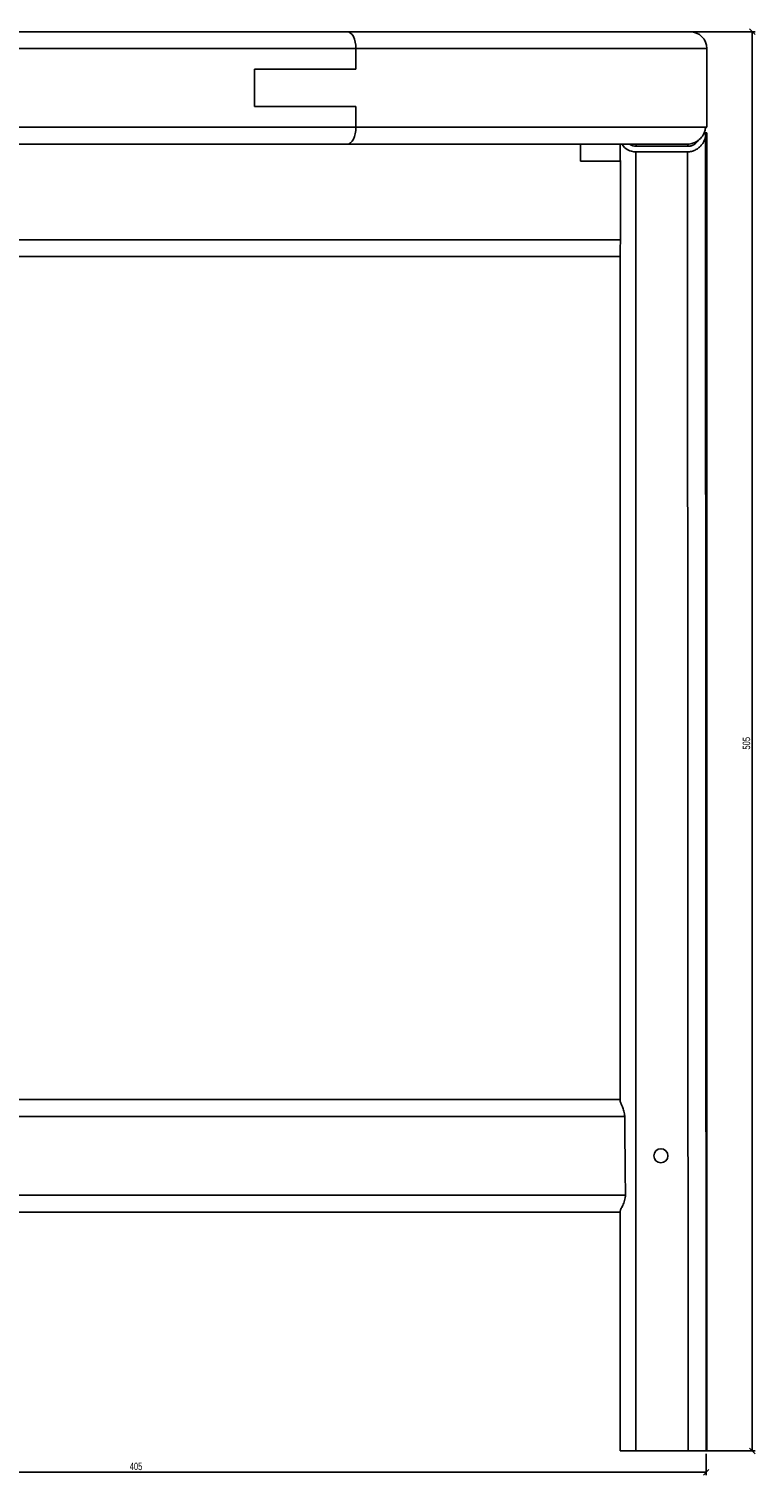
# Model space of a CAD drawing. Header units: millimetres. Extents: x 279 to 1773, y 118 to 1743.
# Tile 4 of 6: x 538 to 796, y 1228 to 1743. Entities that reach past the tile are written whole.
import ezdxf

# ---------------------------------------------------------------- set-up
doc = ezdxf.new("R2010")
doc.units = ezdxf.units.MM
doc.layers.add('LINHAS_LAYOUT', color=7, linetype='Continuous', lineweight=25)
doc.styles.add('SLDTEXTSTYLE0', font='TXT', dxfattribs={"width": 0.605})
doc.dimstyles.new('SLDDIMSTYLE0', dxfattribs={"dimtxt": 2.568319, "dimasz": 2, "dimexe": 0, "dimexo": 0.0625, "dimgap": 0.64208, "dimtad": 1, "dimdec": 0, "dimrnd": 1e-09, "dimzin": 12, "dimdsep": 46, "dimtxsty": 'SLDTEXTSTYLE0', "dimblk1": 'OBLIQUE', "dimblk2": 'OBLIQUE', "dimsah": 1, "dimcen": 0.09, "dimadec": 0, "dimazin": 3, "dimtfac": 1, "dimtdec": 0, "dimtofl": 0, "dimtmove": 0, "dimatfit": 3, "dimldrblk": 'OBLIQUE', "dimfxl": 0, "dimfrac": 2, "dimtolj": 1, "dimtzin": 12, "dimarcsym": 0})
doc.dimstyles.new('SLDDIMSTYLE1', dxfattribs={"dimtxt": 2.568319, "dimasz": 2, "dimexe": 0, "dimexo": 0.0625, "dimgap": 0.64208, "dimtad": 1, "dimdec": 1, "dimrnd": 1e-09, "dimzin": 12, "dimdsep": 46, "dimtxsty": 'SLDTEXTSTYLE0', "dimblk1": 'OBLIQUE', "dimblk2": 'OBLIQUE', "dimsah": 1, "dimcen": 0.09, "dimadec": 0, "dimazin": 3, "dimtfac": 1, "dimtdec": 1, "dimtofl": 0, "dimtmove": 0, "dimatfit": 3, "dimldrblk": 'OBLIQUE', "dimfxl": 0, "dimfrac": 2, "dimtolj": 1, "dimtzin": 12, "dimarcsym": 0})

# ---------------------------------------------------------------- blocks, each defined once
blk = doc.blocks.new('_OBLIQUE')
at = {"color": 0, "linetype": 'ByBlock', "lineweight": -2}
blk.add_line((-0.5, -0.5), (0.5, 0.5), dxfattribs=at)
blk = doc.blocks.new('_D')
at = {"layer": 'LINHAS_LAYOUT'}
for p, q in [((374.25, 1235.73), (374.25, 1228.12)), ((778.88, 1235.73), (778.88, 1228.12)), ((374.25, 1229.12), (778.88, 1229.12))]:
    blk.add_line(p, q, dxfattribs=at)
at = {"layer": 'LINHAS_LAYOUT', "xscale": 2, "yscale": 2, "rotation": 180.0000000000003}
blk.add_blockref('_OBLIQUE', (374.25, 1229.12), dxfattribs=at)
at = {"layer": 'LINHAS_LAYOUT', "xscale": 2, "yscale": 2}
blk.add_blockref('_OBLIQUE', (778.88, 1229.12), dxfattribs=at)
at = {"layer": 'LINHAS_LAYOUT', "insert": (573.63, 1232.53), "char_height": 2.646, "attachment_point": 1, "style": 'SLDTEXTSTYLE0'}
blk.add_mtext('405', dxfattribs=at)
blk = doc.blocks.new('_D_1')
at = {"layer": 'LINHAS_LAYOUT'}
for p, q in [((745.14, 1741.73), (796.3, 1741.73)), ((795.3, 1741.73), (795.3, 1236.73)), ((773.47, 1236.73), (796.3, 1236.73))]:
    blk.add_line(p, q, dxfattribs=at)
at = {"layer": 'LINHAS_LAYOUT', "xscale": 2, "yscale": 2}
for p, rotation in [((795.3, 1741.73, 4.35), 90.0000000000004), ((795.3, 1236.73, 4.35), 270.0000000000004)]:
    blk.add_blockref('_OBLIQUE', p, dxfattribs=dict(at, rotation=rotation))
at = {"layer": 'LINHAS_LAYOUT', "insert": (791.89, 1486.29), "char_height": 2.646, "attachment_point": 1, "rotation": 90, "style": 'SLDTEXTSTYLE0'}
blk.add_mtext('505', dxfattribs=at)

msp = doc.modelspace()

# ---------------------------------------------------------------- linework, layer by layer
at = {"color": 7, "linetype": 'Continuous', "lineweight": 25}
for p, q in [((285.14, 1741.73), (651.14, 1741.73)), ((651.14, 1741.73), (773.14, 1741.73)), ((654.14, 1735.73), (279.14, 1735.73)), ((654.14, 1728.4), (654.14, 1735.73)), ((779.14, 1707.73), (779.14, 1735.73)), ((654.14, 1728.4), (618.01, 1728.4)), ((618.01, 1728.4), (618.01, 1715.07)), ((654.14, 1715.07), (618.01, 1715.07)), ((654.14, 1707.73), (654.14, 1715.07)), ((399.13, 1707.73), (654.14, 1707.73)), ((654.14, 1707.73), (778.63, 1707.73)), ((778.11, 1705.73), (778.69, 1705.73)), ((778.63, 1707.73), (779.14, 1707.73)), ((779.14, 1705.73), (778.69, 1705.73)), ((779.14, 1236.73), (779.14, 1705.73)), ((651.14, 1701.73), (407.28, 1701.73)), ((772.19, 1701.73), (651.14, 1701.73)), ((734.14, 1701.73), (734.14, 1695.73)), ((748.25, 1698.86), (748.25, 1701.73)), ((753.83, 1698.99), (772.23, 1698.99)), ((753.83, 1698.99), (753.83, 1236.73)), ((753.97, 1700.97), (772.37, 1700.97)), ((772.37, 1701.73), (772.37, 1700.97)), ((748.25, 1361.41), (748.25, 1664.13)), ((686.64, 1661.73), (474.14, 1661.73)), ((748.25, 1661.73), (686.64, 1661.73)), ((415, 1361.73), (748.25, 1361.73)), ((748.25, 1321.73), (414.69, 1321.73)), ((748.25, 1236.73), (748.25, 1321.95)), ((753.83, 1236.73), (748.25, 1236.73)), ((772.47, 1236.73), (753.83, 1236.73))]:
    msp.add_line(p, q, dxfattribs=at)
at = {"color": 8, "linetype": 'Continuous', "lineweight": 25}
for p, q in [((779.14, 1735.73), (654.14, 1735.73)), ((753.97, 1700.97), (753.97, 1701.73)), ((748.32, 1695.73), (734.14, 1695.73)), ((417.36, 1667.73), (748.36, 1667.73)), ((749.87, 1355.73), (414.95, 1355.73)), ((414.74, 1327.73), (750.13, 1327.73))]:
    msp.add_line(p, q, dxfattribs=at)
at = {"color": 7, "linetype": 'Continuous', "lineweight": 25, "flags": 128}
for points in [[(651.14, 1741.73), (651.73, 1741.62), (652.29, 1741.28), (652.81, 1740.72), (653.26, 1739.98), (653.64, 1739.07), (653.91, 1738.03), (654.08, 1736.9), (654.14, 1735.73)], [(654.14, 1735.73), (654.08, 1736.9), (653.91, 1738.03), (653.64, 1739.07), (653.26, 1739.98), (652.81, 1740.72), (652.29, 1741.28), (651.73, 1741.62), (651.14, 1741.73)], [(654.14, 1707.73), (654.08, 1706.56), (653.91, 1705.44), (653.64, 1704.4), (653.26, 1703.49), (652.81, 1702.74), (652.29, 1702.19), (651.73, 1701.85), (651.14, 1701.73)], [(651.14, 1701.73), (651.73, 1701.85), (652.29, 1702.19), (652.81, 1702.74), (653.26, 1703.49), (653.64, 1704.4), (653.91, 1705.44), (654.08, 1706.56), (654.14, 1707.73)]]:
    msp.add_lwpolyline(points, dxfattribs=at)
at = {"color": 7, "linetype": 'Continuous', "lineweight": 25}
msp.add_circle((762.75, 1341.73), 2.5, dxfattribs=at)
msp.add_arc((773.14, 1735.73), 6, 0, 90, dxfattribs=at)
for centre, major_axis, ratio, start_param, end_param in [((529.14, 1703.32), (182.86, 182.86), 0.932287, 5.469366, 5.472417), ((529.14, 1877.01), (-17.5, 26036.68), 0.009578, 4.687789, 4.705775), ((754.25, 1704.93), (4.65, 4.07), 0.931718, 2.954984, 3.957733), ((754.25, 1704.93), (3.1, 2.71), 0.931718, 3.325959, 3.957733), ((528.72, 1876.95), (-17.08, 26036.68), 0.009348, 4.687791, 4.705548), ((754.25, 1792.25), (0, -638.7), 0.009394, 4.864083, 4.908597), ((754.25, 1792.25), (0, -638.7), 0.009394, 5.464855, 5.52674)]:
    msp.add_ellipse(centre, major_axis=major_axis, ratio=ratio, start_param=start_param, end_param=end_param, dxfattribs=at)
for points, knots in [([(778.63, 1707.73), (778.58, 1707.29), (778.46, 1706.38), (777.8, 1704.87), (776.66, 1703.42), (775.04, 1702.34), (773.52, 1701.81), (772.59, 1701.76), (772.19, 1701.73)], [0, 0, 0, 0, 0.1647324, 0.3342734, 0.5765374, 0.7557011, 0.8980268, 1, 1, 1, 1]), ([(778.64, 1704.97), (778.6, 1704.3), (778.44, 1703.63), (778.03, 1702.65), (777.86, 1702.32), (777.46, 1701.7), (777.23, 1701.4), (776.83, 1700.96), (776.69, 1700.82), (776.39, 1700.55), (776.23, 1700.42), (775.9, 1700.16), (775.72, 1700.04), (775.35, 1699.82), (775.15, 1699.71), (774.75, 1699.52), (774.54, 1699.43), (774.11, 1699.27), (773.88, 1699.21), (773.19, 1699.04), (772.72, 1698.99), (772.23, 1698.99)], [0, 0, 0, 0, 0.25, 0.25, 0.375, 0.375, 0.5, 0.5, 0.5625, 0.5625, 0.625, 0.625, 0.6875, 0.6875, 0.75, 0.75, 0.8125, 0.8125, 0.875, 0.875, 1, 1, 1, 1]), ([(748.32, 1695.73), (748.31, 1696.18), (748.3, 1697.28), (748.27, 1698.27), (748.25, 1698.86)], [0, 0, 0, 0, 0.40222, 1, 1, 1, 1]), ([(776.06, 1703.11), (775.79, 1702.74), (775.33, 1702.06), (774.26, 1701.37), (773.26, 1701.02), (772.63, 1700.98), (772.37, 1700.97)], [0, 0, 0, 0, 0.350449, 0.624177, 0.842531, 1, 1, 1, 1]), ([(748.25, 1664.13), (748.25, 1664.39), (748.26, 1664.66), (748.28, 1665.23), (748.3, 1665.53), (748.34, 1666.45), (748.37, 1667.08), (748.36, 1667.73)], [0, 0, 0, 0, 0.25, 0.25, 0.5, 0.5, 1, 1, 1, 1]), ([(749.87, 1355.73), (749.87, 1355.89), (749.86, 1356.05), (749.83, 1356.37), (749.82, 1356.53), (749.74, 1356.99), (749.68, 1357.3), (749.43, 1358.18), (749.23, 1358.72), (748.83, 1359.71), (748.63, 1360.14), (748.42, 1360.71), (748.36, 1360.88), (748.27, 1361.17), (748.25, 1361.3), (748.25, 1361.41)], [0, 0, 0, 0, 0.0625, 0.0625, 0.125, 0.125, 0.25, 0.25, 0.5, 0.5, 0.75, 0.75, 0.875, 0.875, 1, 1, 1, 1]), ([(748.25, 1321.95), (748.25, 1322.03), (748.28, 1322.15), (748.37, 1322.43), (748.44, 1322.6), (748.61, 1322.97), (748.71, 1323.17), (748.92, 1323.61), (749.04, 1323.85), (749.27, 1324.35), (749.39, 1324.62), (749.62, 1325.18), (749.73, 1325.47), (749.92, 1326.08), (750, 1326.4), (750.08, 1326.89), (750.1, 1327.06), (750.13, 1327.39), (750.13, 1327.56), (750.13, 1327.73)], [0, 0, 0, 0, 0.125, 0.125, 0.25, 0.25, 0.375, 0.375, 0.5, 0.5, 0.625, 0.625, 0.75, 0.75, 0.875, 0.875, 0.9375, 0.9375, 1, 1, 1, 1]), ([(778.88, 1236.73), (778.87, 1236.73), (778.81, 1236.73), (778.66, 1236.73), (778.61, 1236.73), (778.47, 1236.73), (778.39, 1236.73), (778.14, 1236.73), (777.93, 1236.73), (777.45, 1236.73), (777.18, 1236.73), (776.59, 1236.73), (776.26, 1236.73), (775.57, 1236.73), (775.21, 1236.73), (774.64, 1236.73), (774.45, 1236.73), (774.07, 1236.73), (773.87, 1236.73), (773.27, 1236.73), (772.87, 1236.73), (772.47, 1236.73)], [0, 0, 0, 0, 0.125, 0.125, 0.1875, 0.1875, 0.25, 0.25, 0.375, 0.375, 0.5, 0.5, 0.625, 0.625, 0.75, 0.75, 0.8125, 0.8125, 0.875, 0.875, 1, 1, 1, 1])]:
    msp.add_open_spline(points, degree=3, knots=knots, dxfattribs=at)

# ---------------------------------------------------------------- dimensions: what is measured, and where the dimension line sits
at = {"layer": 'LINHAS_LAYOUT'}
dim = msp.add_linear_dim(base=(795.3, 1236.73), p1=(744.14, 1741.73), p2=(772.47, 1236.73), angle=90, dimstyle='SLDDIMSTYLE1', dxfattribs=at)
dim.commit()
dim.dimension.update_dxf_attribs({"geometry": '_D_1', "text_midpoint": (795.3, 1489.23), "dimtype": 160})
dim = msp.add_linear_dim(base=(778.88, 1229.12), p1=(374.25, 1236.73), p2=(778.88, 1236.73), dimstyle='SLDDIMSTYLE0', dxfattribs=at)
dim.commit()
dim.dimension.update_dxf_attribs({"geometry": '_D', "text_midpoint": (576.57, 1229.12), "dimtype": 160})

doc.saveas('drawing.dxf')
